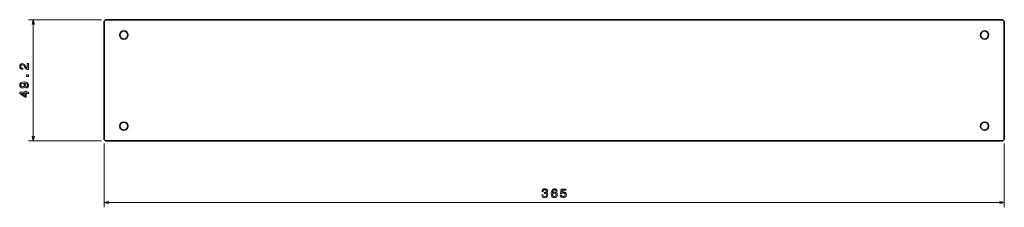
# Model space of a CAD drawing. Extents: x -68 to 331, y 53 to 130.
import ezdxf

# ---------------------------------------------------------------- set-up
doc = ezdxf.new("R2010")
doc.units = 0

msp = doc.modelspace()

# ---------------------------------------------------------------- linework, layer by layer
at = {"color": 7, "lineweight": 13}
for p, q in [((-35, 129.598068), (-64.682571, 129.598068)), ((-62.682571, 80.401917), (-62.682571, 129.598068)), ((-35, 80.401917), (-64.682571, 80.401917)), ((-34, 79.401917), (-34, 53.445213)), ((331, 79.401917), (331, 53.445213)), ((-34, 55.445213), (331, 55.445213))]:
    msp.add_line(p, q, dxfattribs=at)
at = {"color": 7, "lineweight": 35}
for p, q in [((-34, 128.598068), (-34, 81.401917)), ((-33, 129.598068), (330, 129.598068)), ((331, 128.598068), (331, 81.401917)), ((-33, 80.401917), (330, 80.401917))]:
    msp.add_line(p, q, dxfattribs=at)
at = {"color": 7, "lineweight": 13}
for points in [[(-62.164932, 127.666222), (-62.682571, 129.598068), (-63.200211, 127.666222)], [(-63.200211, 82.333771), (-62.682571, 80.401917), (-62.164932, 82.333771)], [(-32.06815, 55.962852), (-34, 55.445213), (-32.06815, 54.927574)], [(329.068146, 54.927574), (331, 55.445213), (329.068146, 55.962852)]]:
    msp.add_lwpolyline(points, dxfattribs=at)
for points in [[(-64.682571, 109.373482), (-64.682571, 111.779099), (-65.116287, 111.779099), (-65.116287, 109.877808), (-65.353317, 109.983711), (-65.550003, 110.165268), (-65.908073, 110.725067), (-66.059372, 111.022614), (-66.27623, 111.355469), (-66.528397, 111.592499), (-66.825943, 111.728668), (-67.163841, 111.779099), (-67.587471, 111.693367), (-67.920319, 111.456337), (-68.132141, 111.093224), (-68.207787, 110.624207), (-68.122055, 110.140053), (-67.885025, 109.771896), (-67.506775, 109.534866), (-67.0075, 109.454178), (-66.93689, 109.454178), (-66.93689, 109.913109), (-66.977242, 109.913109), (-67.320175, 109.958496), (-67.572342, 110.094666), (-67.733719, 110.311523), (-67.7892, 110.598984), (-67.73877, 110.891495), (-67.612686, 111.108353), (-67.416, 111.249557), (-67.168884, 111.299995), (-66.93689, 111.264694), (-66.740204, 111.168869), (-66.568741, 111.007492), (-66.417442, 110.785583), (-66.256058, 110.488037), (-65.943375, 109.993797), (-65.610527, 109.645813), (-65.207069, 109.439041), (-64.697701, 109.373482)], [(-65.550003, 101.921608), (-65.151596, 101.997253), (-64.843956, 102.214111), (-64.652313, 102.557053), (-64.581711, 103.010948), (-64.617012, 103.308495), (-64.707787, 103.57579), (-64.864128, 103.802734), (-65.086029, 103.994377), (-65.363403, 104.145676), (-65.706345, 104.256622), (-66.099716, 104.322189), (-66.553604, 104.347397), (-67.264709, 104.261665), (-67.784157, 104.014549), (-68.096832, 103.621178), (-68.207787, 103.081551), (-68.117004, 102.587311), (-67.874939, 102.214111), (-67.50174, 101.972038), (-67.032715, 101.89135), (-66.548569, 101.972038), (-66.180405, 102.209076), (-65.948425, 102.562103), (-65.872772, 103.010948), (-65.968597, 103.485008), (-66.261101, 103.843079), (-65.701302, 103.76239), (-65.302887, 103.601006), (-65.065857, 103.353882), (-64.990204, 103.015991), (-65.025513, 102.753738), (-65.136459, 102.562103), (-65.312973, 102.43602), (-65.550003, 102.38559)], [(-67.037758, 102.380539), (-67.350433, 102.430977), (-67.597557, 102.572189), (-67.753899, 102.794083), (-67.809372, 103.081551), (-67.753899, 103.379105), (-67.597557, 103.606049), (-67.355484, 103.747253), (-67.042801, 103.802734), (-66.725082, 103.747253), (-66.488052, 103.606049), (-66.341797, 103.374054), (-66.291367, 103.066422), (-66.341797, 102.789047), (-66.488052, 102.572189), (-66.720032, 102.430977)], [(-64.682571, 106.52002), (-64.682571, 107.215988), (-65.434013, 107.215988), (-65.434013, 106.52002)], [(-64.682571, 99.67334), (-64.682571, 100.127228), (-65.550003, 100.127228), (-65.550003, 100.626511), (-65.953461, 100.626511), (-65.953461, 100.127228), (-68.106918, 100.127228), (-68.106918, 99.668289), (-65.993813, 98.135155), (-65.550003, 98.135155), (-65.550003, 99.67334)], [(-65.953461, 98.558784), (-67.521912, 99.67334), (-65.953461, 99.67334)], [(143.493088, 58.54464), (143.493088, 58.509331), (143.573776, 58.025185), (143.810806, 57.662071), (144.184006, 57.430084), (144.678253, 57.344345), (145.202744, 57.430084), (145.596115, 57.651985), (145.848282, 58.005013), (145.939056, 58.4589), (145.898712, 58.756454), (145.787766, 58.998528), (145.606201, 59.185127), (145.36412, 59.321297), (145.69194, 59.593628), (145.807938, 60.027344), (145.732285, 60.420715), (145.515427, 60.718269), (145.162399, 60.904869), (144.678253, 60.970428), (144.224365, 60.88974), (143.876373, 60.667839), (143.649429, 60.314812), (143.573776, 59.845787), (143.573776, 59.810486), (144.022629, 59.810486), (144.062973, 60.133255), (144.194092, 60.365242), (144.405914, 60.506454), (144.703461, 60.556885), (144.965714, 60.516541), (145.157349, 60.410629), (145.273346, 60.239159), (145.318741, 60.007172), (145.273346, 59.760056), (145.152313, 59.593628), (144.940491, 59.492767), (144.65303, 59.462502), (144.456345, 59.467545), (144.456345, 59.06913), (144.703461, 59.079216), (145.021194, 59.033829), (145.258224, 58.912796), (145.399429, 58.71611), (145.44986, 58.4589), (145.394394, 58.166397), (145.248138, 57.949539), (145.016144, 57.81337), (144.708511, 57.767982), (144.390778, 57.818413), (144.158798, 57.969711), (144.012543, 58.211784), (143.957062, 58.54464)], [(149.710388, 60.002129), (149.614563, 60.410629), (149.392654, 60.713226), (149.049713, 60.904869), (148.605911, 60.970428), (148.308365, 60.935127), (148.051163, 60.839302), (147.824219, 60.682968), (147.632568, 60.46106), (147.481277, 60.183685), (147.370316, 59.845787), (147.299713, 59.447372), (147.279541, 58.998528), (147.360229, 58.282387), (147.607361, 57.762939), (148.005768, 57.450256), (148.550446, 57.344345), (149.039627, 57.435127), (149.412827, 57.672157), (149.654907, 58.045357), (149.740646, 58.519424), (149.654907, 58.998528), (149.422913, 59.366684), (149.06485, 59.598671), (148.621048, 59.679367), (148.141937, 59.578499), (147.783875, 59.291031), (147.859512, 59.845787), (148.020905, 60.244202), (148.268021, 60.481239), (148.610962, 60.561928), (148.863113, 60.521584), (149.054764, 60.415672), (149.180847, 60.239159), (149.246399, 60.002129)], [(150.985306, 58.35804), (151.096252, 57.944496), (151.343384, 57.621727), (151.706497, 57.419998), (152.170471, 57.344345), (152.67984, 57.435127), (153.078247, 57.682243), (153.330414, 58.075615), (153.426224, 58.579941), (153.3405, 59.048958), (153.098419, 59.417114), (152.720184, 59.654144), (152.230988, 59.739883), (151.852737, 59.679367), (151.560242, 59.512939), (151.701447, 60.456024), (153.234589, 60.456024), (153.234589, 60.869568), (151.363556, 60.869568), (151.086166, 59.013657), (151.489624, 59.013657), (151.782135, 59.250687), (152.155334, 59.336426), (152.478104, 59.280945), (152.72522, 59.119568), (152.881561, 58.872444), (152.937042, 58.554726), (152.881561, 58.237), (152.720184, 57.989883), (152.473068, 57.833542), (152.155334, 57.778069), (151.888046, 57.81337), (151.681274, 57.929359), (151.529984, 58.110916), (151.45433, 58.35804)], [(149.25145, 58.514374), (149.195969, 58.196655), (149.054764, 57.954582), (148.82782, 57.793198), (148.545395, 57.742767), (148.247849, 57.793198), (148.020905, 57.949539), (147.874649, 58.191612), (147.829254, 58.509331), (147.879684, 58.822014), (148.020905, 59.059044), (148.252884, 59.210342), (148.565567, 59.265816), (148.837906, 59.210342), (149.054764, 59.064087), (149.195969, 58.827057)]]:
    msp.add_lwpolyline(points, close=True, dxfattribs=at)
at = {"color": 7, "lineweight": 35}
for centre in [(-26, 123.401917), (323, 123.401917), (-26, 86.401917), (323, 86.401917)]:
    msp.add_circle(centre, 1.65, dxfattribs=at)
for centre, start, end in [((-33, 128.598068), 90.000003, 180.000005), ((330, 128.598068), 0, 90.000003), ((-33, 81.401917), 179.999995, 269.999997), ((330, 81.401917), 269.999997, 360)]:
    msp.add_arc(centre, 1, start, end, dxfattribs=at)

doc.saveas('drawing.dxf')
